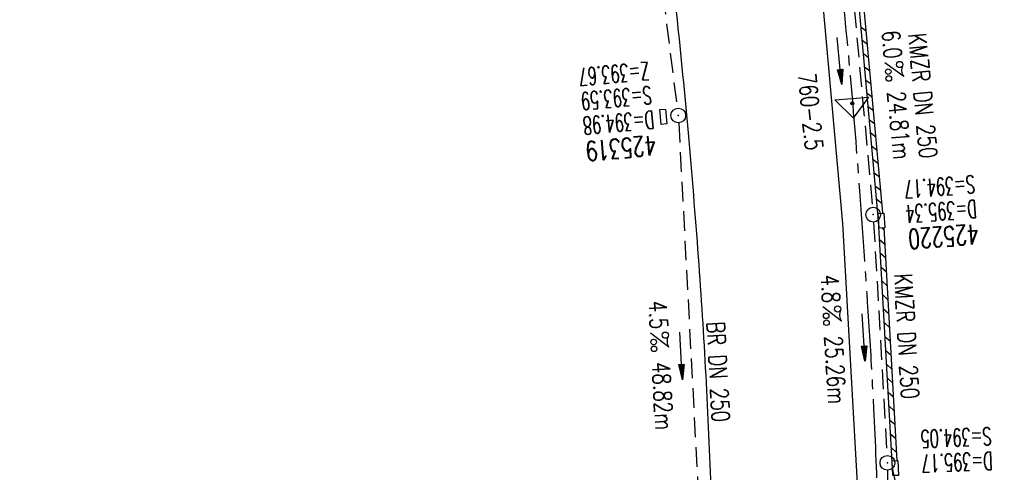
# Model space of a CAD drawing. Extents: x 450316 to 454644, y 428795 to 436505.
# Tile 102 of 256: x 453764 to 453865, y 432063 to 432109. Entities that reach past the tile are written whole.
import ezdxf
from ezdxf.enums import TextEntityAlignment as Align

# ---------------------------------------------------------------- set-up
doc = ezdxf.new("R2010")
doc.units = 0
doc.header["$LTSCALE"] = 2
doc.header["$MEASUREMENT"] = 0
for name, pattern in [('ACHSE', [5.5, 4, -0.5, 0.5, -0.5]), ('AUSGEZOGEN', [0]), ('GESTRICH-X2', [1.5, 1, -0.5])]:
    doc.linetypes.add(name, pattern=pattern)
doc.layers.get('0').update_dxf_attribs({"linetype": 'CONTINUOUS'})
for name, color, linetype in [('13', 7, 'CONTINUOUS'), ('ACHSETOP', 1, 'ACHSE'), ('FBR', 8, 'CONTINUOUS'), ('KANAL', 7, 'GESTRICH-X2'), ('Netzknoten_PKT', 7, 'CONTINUOUS'), ('Netzknoten_PKT-NR', 7, 'CONTINUOUS'), ('Netzknoten_SIGNATUR', 7, 'CONTINUOUS'), ('PFEIL', 7, 'CONTINUOUS'), ('RINNE', 8, 'CONTINUOUS'), ('SCHACHTNR', 6, 'CONTINUOUS'), ('SCHSYMBOL', 7, 'CONTINUOUS'), ('TEXTO', 4, 'CONTINUOUS'), ('TEXTU', 4, 'CONTINUOUS'), ('WEG', 8, 'AUSGEZOGEN')]:
    doc.layers.add(name, color=color, linetype=linetype)
doc.styles.add('ROMANS', font='romans.shx', dxfattribs={"width": 0.8})

# ---------------------------------------------------------------- blocks, each defined once
blk = doc.blocks.new('GST')
at = {"color": 0}
blk.add_circle((0, 0), 0.75, dxfattribs=at)
blk.add_point((0, 0), dxfattribs=at)
blk = doc.blocks.new('17')
blk.add_lwpolyline([(-0.76, -1.22), (0.75, -1.22), (0.75, -1.8), (-0.76, -1.8)], close=True)
blk.add_blockref('GST', (0, 0))
blk = doc.blocks.new('PROM')
blk.add_line((1.57, 1.82), (0.02, 0.02))
for centre, radius in [((0.32, 1.51), 0.317), ((0.94, 0.29), 0.283), ((1.64, 0.29), 0.283)]:
    blk.add_circle(centre, radius)
blk.add_arc((0.99, 2.68), 1.03, 239.1414, 303.3549)
blk = doc.blocks.new('PFEIL2')
at = {"color": 0}
for p, q in [((0.88, 0), (-2.4, -0.01)), ((0.88, -0.27), (0.88, 0.28)), ((0.88, 0.28), (2.43, 0.01)), ((0.91, 0.27), (0.88, 0.26)), ((0.97, 0.26), (0.88, 0.25)), ((1.02, 0.25), (0.88, 0.23)), ((1.07, 0.24), (0.88, 0.21)), ((1.13, 0.23), (0.88, 0.19)), ((1.18, 0.22), (0.88, 0.17)), ((1.24, 0.21), (0.88, 0.15)), ((1.29, 0.21), (0.88, 0.14)), ((1.34, 0.2), (0.88, 0.12)), ((1.4, 0.19), (0.88, 0.1)), ((1.45, 0.18), (0.88, 0.08)), ((1.51, 0.17), (0.88, 0.06)), ((1.56, 0.16), (0.88, 0.04)), ((1.61, 0.15), (0.88, 0.02)), ((1.67, 0.14), (0.88, 0.01)), ((1.72, 0.13), (0.88, -0.01)), ((1.78, 0.12), (0.88, -0.03)), ((1.83, 0.11), (0.88, -0.05)), ((1.88, 0.1), (0.88, -0.07)), ((1.94, 0.09), (0.88, -0.09)), ((2.05, 0.08), (0.88, -0.12)), ((1.99, 0.08), (0.88, -0.11)), ((2.1, 0.07), (0.88, -0.14)), ((2.15, 0.06), (0.88, -0.16)), ((2.21, 0.05), (0.88, -0.18)), ((2.26, 0.04), (0.88, -0.2)), ((2.32, 0.03), (0.88, -0.22)), ((2.37, 0.02), (0.88, -0.23)), ((2.42, 0.01), (0.88, -0.25)), ((2.43, 0.01), (0.88, -0.27))]:
    blk.add_line(p, q, dxfattribs=at)
blk = doc.blocks.new('30S')
at = {"color": 0}
for p, q in [((-0.75, -0.58), (-0.75, 0)), ((-0.75, 0), (0.75, 0)), ((0.75, 0), (0.75, -0.58)), ((0.75, -0.58), (-0.75, -0.58))]:
    blk.add_line(p, q, dxfattribs=at)
blk.add_point((0, 0), dxfattribs=at)
blk = doc.blocks.new('PKT')
at = {"color": 0}
blk.add_circle((0, 0), 0.15, dxfattribs=at)
blk.add_point((0, 0), dxfattribs=at)
blk = doc.blocks.new('Station_Netzknoten')
at = {"layer": 'Netzknoten_SIGNATUR'}
for p, q in [((-1.75, 0.5), (1.75, 0.5)), ((0, -1.5), (-1.75, 0.5)), ((0, -1.5), (1.75, 0.5))]:
    blk.add_line(p, q, dxfattribs=at)
blk.add_point((0, 0), dxfattribs=at)

msp = doc.modelspace()

# ---------------------------------------------------------------- linework, layer by layer
at = {"layer": 'ACHSETOP', "flags": 128}
msp.add_lwpolyline([(451271.77, 435019.04, -0.000001), (451272.37, 435018.35, -0.000032), (451272.39, 435018.33), (451288.79, 434999.46, -0.000002), (451296.99, 434990.03, 0.000007), (451305.2, 434980.6, 0.000007), (451313.4, 434971.16, -0.000007), (451321.6, 434961.73, -0.000007), (451329.8, 434952.3, 0.000007), (451338, 434942.87, 0.000007), (451346.21, 434933.43, -0.000007), (451354.41, 434924, -0.000007), (451362.61, 434914.57, 0.000011), (451370.81, 434905.14, 0.000001), (451379.01, 434895.7, 0.000001), (451387.22, 434886.27), (451403.62, 434867.4), (451420.02, 434848.54), (451436.43, 434829.67, -0.000013), (451444.63, 434820.24, 0.000007), (451452.83, 434810.81, 0.000007), (451461.03, 434801.38, -0.000007), (451469.24, 434791.94, -0.000007), (451477.44, 434782.51, 0.000007), (451485.64, 434773.08, 0.000007), (451493.84, 434763.64, -0.000007), (451502.04, 434754.21, -0.000007), (451510.25, 434744.78, 0.000007), (451518.45, 434735.35, 0.000007), (451526.65, 434725.91, -0.000007), (451534.85, 434716.48, -0.000007), (451543.05, 434707.05, 0.000011), (451551.26, 434697.61, 0.000001), (451559.46, 434688.18, 0.000001), (451567.66, 434678.75), (451584.07, 434659.88, -0.000001), (451592.27, 434650.45, -0.000001), (451600.47, 434641.02, -0.000011), (451608.67, 434631.59, 0.000013), (451616.87, 434622.15), (451633.28, 434603.29), (451649.68, 434584.42, -0.000013), (451657.88, 434574.99, 0.000007), (451666.09, 434565.56, 0.000007), (451674.29, 434556.12, -0.000007), (451682.49, 434546.69, -0.000007), (451690.69, 434537.26, 0.000006), (451698.89, 434527.83), (451715.3, 434508.96, -0.000015), (451721.01, 434502.39, 0.000008), (451726.72, 434495.82, 0.000958), (451727.52, 434494.91, 0.000181), (451731.72, 434490.11, 0.003894), (451738.18, 434482.87, 0.00247), (451748.5, 434471.58, 0.003793), (451756.23, 434463.34, 0.003129), (451765.74, 434453.48, 0.00313), (451774.53, 434444.59, 0.003132), (451783.43, 434435.81, 0.003134), (451792.43, 434427.15, 0.003132), (451801.55, 434418.59, 0.003131), (451810.77, 434410.15, 0.00313), (451820.1, 434401.83, 0.003133), (451829.54, 434393.62, 0.003138), (451839.07, 434385.54, 0.003131), (451848.69, 434377.58, 0.003125), (451858.43, 434369.73, 0.003124), (451868.27, 434362, 0.00313), (451878.19, 434354.41, 0.003138), (451888.2, 434346.95, 0.003133), (451898.32, 434339.59, 0.003131), (451908.52, 434332.37, 0.003131), (451918.82, 434325.28, 0.003132), (451929.21, 434318.32, 0.003136), (451939.67, 434311.49, 0.00313), (451950.21, 434304.8, 0.003123), (451960.86, 434298.22, 0.003128), (451971.59, 434291.78, 0.003137), (451982.37, 434285.49, 0.003139), (451993.23, 434279.33, 0.003133), (452004.2, 434273.3, 0.003123), (452015.23, 434267.41, 0.003125), (452026.32, 434261.66, 0.003132), (452037.5, 434256.05, 0.003138), (452048.73, 434250.58, 0.003134), (452060.02, 434245.26, 0.003122), (452071.41, 434240.07, 0.003127), (452083.62, 434234.69, 0.003578), (452094.35, 434230.12, 0.002702), (452108.41, 434224.35, 0.004189), (452117.53, 434220.76, 0.00053), (452126.34, 434217.38, 0.001569), (452129.32, 434216.25, 0.000008), (452135.11, 434214.08, -0.000025), (452140.91, 434211.9), (452164.31, 434203.12, 0.000006), (452176.02, 434198.73, -0.000007), (452187.72, 434194.34), (452211.13, 434185.56), (452234.54, 434176.78, -0.000012), (452246.24, 434172.39, 0.000007), (452257.94, 434168, 0.000002), (452265.75, 434165.08, 0.000001), (452281.35, 434159.22, 0.000005), (452293.05, 434154.83, -0.000007), (452304.76, 434150.44, -0.000019), (452316.46, 434146.05, 0.000015), (452328.17, 434141.66, 0.000002), (452338.1, 434137.94, 0.000001), (452351.57, 434132.88, 0.000004), (452363.28, 434128.49, -0.000006), (452374.98, 434124.1, -0.00002), (452386.68, 434119.71, 0.00002), (452398.39, 434115.32, 0.000006), (452410.09, 434110.93, -0.000004), (452421.8, 434106.54, -0.000001), (452435.27, 434101.49, -0.000002), (452445.2, 434097.76, -0.000015), (452456.91, 434093.37, 0.000019), (452468.61, 434088.98, 0.000007), (452480.31, 434084.59, -0.000006), (452492.02, 434080.2, -0.000002), (452503.72, 434075.81, 0.000002), (452515.42, 434071.42, 0.000006), (452527.13, 434067.03, -0.000007), (452538.83, 434062.64, -0.000019), (452550.54, 434058.25, 0.000015), (452562.24, 434053.86, 0.000002), (452572.17, 434050.13, 0.000001), (452585.65, 434045.08, 0.000004), (452597.35, 434040.69, -0.000006), (452609.05, 434036.3, -0.00002), (452620.76, 434031.91, 0.00002), (452632.46, 434027.52, 0.000006), (452644.17, 434023.13, -0.000004), (452655.87, 434018.74, -0.000001), (452669.35, 434013.68, -0.000002), (452679.28, 434009.96, -0.000015), (452690.98, 434005.57, 0.000014), (452702.68, 434001.18, 0.000011), (452714.39, 433996.79, -0.000001), (452726.09, 433992.4, -0.000007), (452735.03, 433989.04, -0.000005), (452748.18, 433984.11, -0.000156), (452748.22, 433984.1, -0.000005), (452749.5, 433983.61, -0.004183), (452758.69, 433980.07, -0.002721), (452772.75, 433974.43, -0.005081), (452782.77, 433970.22, -0.003908), (452795.7, 433964.52, -0.003912), (452807.05, 433959.3, -0.003907), (452818.33, 433953.9, -0.003903), (452829.52, 433948.33, -0.003904), (452840.62, 433942.58, -0.003907), (452851.63, 433936.66, -0.003909), (452862.54, 433930.57, -0.003906), (452873.35, 433924.31, -0.003899), (452884.08, 433917.88, -0.003907), (452894.71, 433911.27, -0.003917), (452905.21, 433904.52, -0.003914), (452915.61, 433897.6, -0.003904), (452925.91, 433890.51, -0.003895), (452936.11, 433883.25, -0.003902), (452946.17, 433875.85, -0.003909), (452956.12, 433868.3, -0.003904), (452965.96, 433860.58, -0.003908), (452975.67, 433852.7, -0.00391), (452985.26, 433844.69, -0.003909), (452994.72, 433836.52, -0.003908), (453004.05, 433828.2, -0.003902), (453013.25, 433819.74, -0.003901), (453022.32, 433811.14, -0.003907), (453031.26, 433802.39, -0.003913), (453040.05, 433793.51, -0.003909), (453048.99, 433784.19, -0.00418), (453057.22, 433775.34, -0.003621), (453064.8, 433766.92, -0.003001), (453073.81, 433756.65, -0.003775), (453082.93, 433745.95, -0.004894), (453089.82, 433737.59, -0.004962), (453096.58, 433729.04, -0.003805), (453105.2, 433717.74, -0.003005), (453113.36, 433706.73, -0.003643), (453119.97, 433697.57, -0.004174), (453127.23, 433687.17, -0.004295), (453134.1, 433676.95, -0.003507), (453140.02, 433667.85, -0.002688), (453147.59, 433655.9, -0.003695), (453155.36, 433643.25, -0.00538), (453160.55, 433634.47, -0.005332), (453165.53, 433625.6, -0.003667), (453172.54, 433612.58, -0.002679), (453179.1, 433600.02, -0.003501), (453183.99, 433590.35, -0.004313), (453189.2, 433579.67, -0.003909), (453194.74, 433567.79, -0.003909), (453199.85, 433556.38, -0.003909), (453204.78, 433544.89, -0.003903), (453209.81, 433532.66, -0.004384), (453214.1, 433521.7, -0.003423), (453219.66, 433506.82, -0.005955), (453222.69, 433498.22, -0.000145), (453225.57, 433489.74, -0.000252), (453227.22, 433484.85, -0.000085), (453230.06, 433476.42, -0.000405), (453230.66, 433474.65, -0.003646), (453233.57, 433465.74, 0.00217), (453238.42, 433450.76, 0.000006), (453242.33, 433438.88, -0.000007), (453246.23, 433427.01, -0.000012), (453250.13, 433415.13, 0.000009), (453254.03, 433403.26, 0.003001), (453258.01, 433391.4, -0.003002), (453261.98, 433379.55, -0.003008), (453265.82, 433367.65, 0.003009), (453269.65, 433355.76, 0.00001), (453273.55, 433343.88, -0.000019), (453277.45, 433332.01), (453285.26, 433308.26, 0.000005), (453289.16, 433296.38, -0.000004), (453293.06, 433284.51, -0.000001), (453297.41, 433271.27, -0.000001), (453300.87, 433260.76, -0.00001), (453304.77, 433248.88, 0.000008), (453308.67, 433237.01, 0.000011), (453312.58, 433225.13, -0.000004), (453316.48, 433213.26, -0.000007), (453317.96, 433208.76, -0.000002), (453324.28, 433189.51, -0.00006), (453324.75, 433188.09, 0.000004), (453325.21, 433186.68, 0.001409), (453327.81, 433178.86, 0.000842), (453332.21, 433165.79, 0.002106), (453335.59, 433155.93, 0.001506), (453340.42, 433142.18, 0.001603), (453344.59, 433130.55, 0.001566), (453348.93, 433118.67, 0.00157), (453353.28, 433106.99, 0.001563), (453357.73, 433095.28, 0.001555), (453362.24, 433083.61, 0.001558), (453366.82, 433071.99, 0.001562), (453371.48, 433060.39, 0.001561), (453376.21, 433048.82, 0.001565), (453381.01, 433037.27, 0.001565), (453385.88, 433025.76, 0.001563), (453390.82, 433014.29, 0.001561), (453395.84, 433002.83, 0.001559), (453400.93, 432991.41, 0.00156), (453406.08, 432980.03, 0.001563), (453411.31, 432968.67, 0.001565), (453416.61, 432957.35, 0.001562), (453421.98, 432946.08, 0.001558), (453427.42, 432934.81, 0.001559), (453432.94, 432923.58, 0.001564), (453438.52, 432912.41, 0.001566), (453444.16, 432901.27, 0.001564), (453449.89, 432890.15, 0.001558), (453455.36, 432879.68, 0.001394), (453461.54, 432868.03, 0.001724), (453468.57, 432854.96, 0.002516), (453473.46, 432846.05, 0.001346), (453478.16, 432837.66, 0.000835), (453485.79, 432824.15, 0.000825), (453493.39, 432810.79, 0.001335), (453498.13, 432802.56, 0.002522), (453503.26, 432793.8, 0.001723), (453510.87, 432781.05, 0.001395), (453517.7, 432769.77, 0.001557), (453523.88, 432759.7, 0.001564), (453531.45, 432747.52, 0.002105), (453537.15, 432738.52, 0.001027), (453545.2, 432725.95, 0.001523), (453550.68, 432717.5, 0.000001), (453550.84, 432717.26, 0.000124), (453550.84, 432717.26, 0.000024), (453557.6, 432706.91, -0.000007), (453564.35, 432696.57, -0.000001), (453571.19, 432686.1, 0.000005), (453578.03, 432675.64, 0.000012), (453584.86, 432665.17, -0.000012), (453591.7, 432654.7, -0.000004), (453598.53, 432644.24, 0.000004), (453605.37, 432633.77, 0.000001), (453612.2, 432623.31, -0.000001), (453619.04, 432612.84, -0.000004), (453625.87, 432602.38, 0.000003), (453632.71, 432591.91), (453646.38, 432570.98, -0.000014), (453650.94, 432564, -0.000007), (453660.05, 432550.05, -0.002465), (453666.82, 432539.57, 0.002471), (453673.57, 432529.12, 0.002497), (453680.47, 432518.67, -0.002488), (453687.39, 432508.18, -0.000003), (453694.22, 432497.72, 0.000006), (453701.06, 432487.25), (453714.73, 432466.32, -0.000006), (453721.57, 432455.86, 0.000006), (453728.4, 432445.39, 0.000183), (453728.47, 432445.28, -0.000027), (453728.97, 432444.52, -0.003905), (453733.99, 432436.71, -0.002472), (453741.77, 432424.27, -0.005163), (453747.3, 432415.1, -0.003867), (453754.47, 432402.74, -0.003958), (453760.53, 432391.89, -0.003913), (453766.49, 432380.82, -0.003903), (453772.25, 432369.72, -0.003904), (453777.83, 432358.53, -0.003901), (453783.48, 432346.73, -0.004288), (453788.46, 432335.91, -0.003523), (453794.25, 432322.76, -0.004762), (453798.38, 432312.96, -0.001651), (453802.11, 432303.78, -0.002689), (453804.34, 432298.12, -0.001542), (453805.53, 432295.04, -0.000893), (453807.56, 432289.71, -0.005639), (453811.07, 432280.12, -0.003891), (453815.88, 432266.14, -0.00573), (453819.49, 432254.95, -0.005082), (453823.29, 432242.26, -0.004537), (453827.3, 432227.85, -0.006762), (453829.77, 432218.12, -0.001828), (453832.34, 432207.23, -0.002855), (453833.92, 432200.25, -0.000688), (453834.59, 432197.18, -0.000614), (453835.33, 432193.75, -0.005087), (453837.35, 432183.82, -0.003463), (453840.08, 432169.2, -0.004355), (453841.88, 432158.58, -0.003298), (453844.05, 432144.52, -0.003873), (453845.96, 432130.87, -0.004703), (453847.34, 432119.6, -0.004431), (453848.68, 432106.66, -0.004859), (453849.68, 432094.85, -0.001971), (453850.76, 432079.75, -0.003754), (453851.23, 432071.81, -0.000235), (453851.27, 432071.06, -0.000154), (453851.33, 432069.9, -0.005004), (453851.76, 432059.36, -0.003657), (453852.1, 432044.92, -0.006284), (453852.13, 432034.65, -0.00442), (453851.87, 432020.06, -0.004496), (453851.36, 432005.74, -0.005961), (453850.74, 431994.95, -0.004032), (453849.63, 431980.54, -0.005521), (453848.62, 431970.04, -0.000545), (453848.17, 431965.89, -0.00099), (453847.92, 431963.6, -0.002817), (453847.08, 431956.57, -0.001743), (453845.62, 431945.22, -0.004295), (453844.13, 431934.59, -0.003233), (453841.93, 431920.5, -0.003719), (453839.9, 431908.59, -0.003474), (453837.54, 431895.88, -0.003471), (453834.93, 431882.78, -0.003984), (453832.48, 431871.4, -0.002961), (453829.25, 431857.36, -0.00403), (453826.74, 431847.07, -0.001132), (453824.96, 431840.11, -0.001603), (453823.67, 431835.21, -0.002375), (453822.37, 431830.36, -0.001541), (453820.3, 431822.92, -0.005811), (453817.74, 431814.24, -0.003321), (453813, 431799.15, -0.004369), (453808.95, 431786.93, -0.004589), (453804.89, 431775.36, -0.004977), (453800.13, 431762.59, -0.00596), (453795.93, 431752.02, -0.002426), (453790.61, 431739.3, -0.004094), (453787.37, 431731.79, -0.000338), (453786.71, 431730.31, -0.000388), (453786.14, 431729.02, -0.004625), (453782.63, 431721.36, -0.002368), (453775.59, 431706.51, -0.004069), (453770.2, 431695.52, -0.003863), (453764.34, 431684.03, -0.004659), (453758.24, 431672.55, -0.005048), (453752.4, 431662.07, -0.002758), (453744.86, 431649, -0.004203), (453739.78, 431640.49, -0.000453), (453738.55, 431638.46, -0.00049), (453737.41, 431636.59, -0.004121), (453733.36, 431630.11, -0.00246), (453726.45, 431619.35, -0.006277), (453720.59, 431610.57, -0.004581), (453712.3, 431598.73, -0.005038), (453704.6, 431588.16, -0.005528), (453697.38, 431578.67, -0.004083), (453688.22, 431567.1, -0.005886), (453681.7, 431559.21, -0.001219), (453676.74, 431553.36, -0.002238), (453674.01, 431550.2, -0.001962), (453670.56, 431546.26, -0.001297), (453665.3, 431540.34, -0.004313), (453658.17, 431532.48, -0.003182), (453648.34, 431521.97, -0.004167), (453639.22, 431512.51, -0.00462), (453630.85, 431504.12, -0.002727), (453619.91, 431493.48, -0.004271), (453612.84, 431486.78, -0.000068), (453609.88, 431484.03, -0.000648), (453609.57, 431483.75, -0.000003), (453600.64, 431475.49, -0.000005), (453594.49, 431469.8), (453576.13, 431452.83), (453557.78, 431435.85), (453539.42, 431418.88), (453521.07, 431401.91, 0.000001), (453511.89, 431393.42, 0.000001), (453502.71, 431384.94, 0.000013), (453493.53, 431376.45, -0.000013), (453484.35, 431367.96, 0), (453475.18, 431359.48, 0), (453466, 431350.99), (453447.64, 431334.02, 0.000001), (453438.46, 431325.53, 0.000001), (453429.29, 431317.04, 0.000013), (453420.11, 431308.56, -0.000007), (453410.93, 431300.07, -0.000004), (453403.53, 431293.23, -0.000002), (453392.58, 431283.1, -0.00001), (453383.4, 431274.61, 0.000015), (453374.22, 431266.13, 0.000014), (453365.04, 431257.64, -0.000013), (453355.86, 431249.15, 0), (453343.63, 431237.84, -0.000001), (453337.51, 431232.18), (453319.15, 431215.21, 0.000001), (453309.98, 431206.72, 0.000001), (453300.8, 431198.24, 0.000013), (453291.62, 431189.75, -0.000013), (453282.44, 431181.26, -0.000001), (453273.27, 431172.78, -0.000001), (453264.09, 431164.29), (453245.73, 431147.32), (453227.38, 431130.34), (453209.02, 431113.37, 0.000014), (453199.84, 431104.89, -0.000009), (453190.66, 431096.4, -0.000019), (453181.49, 431087.91, 0.000019), (453172.31, 431079.43, 0.000009), (453163.13, 431070.94, -0.000008), (453153.95, 431062.45), (453135.6, 431045.48, 0.000009), (453134.86, 431044.8, 0.000002), (453130.42, 431040.69, 0.002804), (453126.11, 431036.66, 0.001372), (453117.38, 431028.36, 0.005333), (453110.16, 431021.31, 0.003613), (453099.69, 431010.7, 0.004216), (453091.36, 431002.01, 0.003913), (453082.55, 430992.5, 0.00391), (453074.2, 430983.2, 0.003911), (453066, 430973.77, 0.003912), (453057.94, 430964.21, 0.003915), (453050.03, 430954.53, 0.00391), (453042.29, 430944.73, 0.003905), (453034.68, 430934.8, 0.003908), (453027.23, 430924.75, 0.003912), (453019.95, 430914.6, 0.003918), (453012.83, 430904.33, 0.003918), (453005.87, 430893.95, 0.003907), (452999.07, 430883.47, 0.0039), (452992.43, 430872.86, 0.003908), (452985.95, 430862.15, 0.00392), (452979.66, 430851.37, 0.00392), (452973.54, 430840.5, 0.003904), (452967.57, 430829.49, 0.003903), (452961.77, 430818.39, 0.003916), (452956.17, 430807.24, 0.00392), (452950.74, 430796, 0.00391), (452945.47, 430784.65, 0.003904), (452940.39, 430773.22, 0.00391), (452935.48, 430761.73, 0.003913), (452930.76, 430750.17, 0.003909), (452926.22, 430738.51, 0.003913), (452921.86, 430726.79, 0.003918), (452917.69, 430715.02, 0.003913), (452913.7, 430703.18, 0.003909), (452909.89, 430691.26, 0.003904), (452906.27, 430679.29, 0.003908), (452902.84, 430667.28, 0.003914), (452899.6, 430655.21, 0.003911), (452896.55, 430643.09, 0.003914), (452893.69, 430630.91, 0.003917), (452891.02, 430618.71, 0.003911), (452890.73, 430617.31, 0.000237), (452886.25, 430594.17, 0.007575), (452884.76, 430585.79, 0.003906), (452882.25, 430569.49)], format="xyb", dxfattribs=at)
at = {"layer": 'FBR', "flags": 128}
for points in [[(453291.49, 431192.36, -0.000001), (453311.41, 431210.82, -0.000243)], [(453575.99, 431475.69, -0.000002), (453561.64, 431462.4, -0.000009)], [(453790.96, 432285.54, -0.005336), (453795.33, 432273.62, -0.002782), (453797.41, 432267.67, -0.002219), (453799.94, 432260.17, -0.006378), (453804.15, 432246.94, -0.005563), (453808.61, 432231.66, -0.005567), (453812.1, 432218.67, -0.005788), (453815.17, 432206.09, -0.003925), (453818.08, 432193.11, -0.004306), (453820.53, 432181.23, -0.003527), (453823.06, 432167.88, -0.004361), (453824.95, 432157.05, -0.003873), (453826.75, 432145.54, -0.003745), (453828.44, 432133.6, -0.003467), (453829.93, 432121.83, -0.003369), (453831.3, 432109.69, -0.004134), (453832.45, 432097.91, -0.003868), (453833.48, 432085.3, -0.004838), (453834.25, 432073.28, -0.004827), (453834.78, 432061.21, -0.004699)]]:
    msp.add_lwpolyline(points, format="xyb", dxfattribs=at)
for points in [[(453853.86, 432061.14), (453853.26, 432063.83), (453851.85, 432088.97), (453849.59, 432113.83), (453846.56, 432138.42), (453842.76, 432163.05), (453838.25, 432187.41), (453832.93, 432212.07), (453826.7, 432236.02), (453821.02, 432257.06), (453813.38, 432279.85), (453803.54, 432305.94), (453793.84, 432328.97), (453783.17, 432352.4), (453771.71, 432375.43), (453760.18, 432396.98), (453747.91, 432418.27), (453730.95, 432445.45), (453718.06, 432465.18), (453706.99, 432482.07), (453693.26, 432503.11), (453684.44, 432516.59)], [(453849.72, 432061.67), (453848.19, 432088.71), (453846.18, 432111.29), (453843.29, 432135.18), (453839.64, 432159.6), (453834.8, 432185.91), (453829.82, 432209.02), (453823.37, 432234.22), (453816.41, 432257.86), (453808.34, 432281.63), (453798.78, 432306.6), (453788.57, 432330.64), (453779.52, 432350.41), (453767.71, 432374.22), (453756.3, 432395.49), (453744.1, 432416.55), (453731.28, 432437.34), (453716.92, 432459.4), (453702.19, 432481.88), (453687.98, 432503.67), (453682.32, 432512.31), (453680.36, 432515.26)]]:
    msp.add_lwpolyline(points, dxfattribs=at)
at = {"layer": 'KANAL'}
for p, q in [((453825.44, 432147.69), (453831.34, 432100.44)), ((453849.09, 432113.56), (453851.22, 432090.34)), ((453831.5, 432098.94), (453834, 432051.69)), ((453851.34, 432088.84), (453852.69, 432065.12)), ((453852.75, 432063.62), (453853.22, 432035.19))]:
    msp.add_line(p, q, dxfattribs=at)
at = {"layer": 'RINNE'}
for p, q in [((453850.06, 432108.67), (453850.59, 432108.27)), ((453850.18, 432107.33), (453850.71, 432106.92)), ((453850.3, 432105.98), (453850.83, 432105.58)), ((453850.42, 432104.63), (453850.96, 432104.23)), ((453850.55, 432103.28), (453851.08, 432102.88)), ((453850.67, 432101.94), (453851.21, 432101.53)), ((453850.79, 432100.59), (453851.33, 432100.18)), ((453850.91, 432099.24), (453851.45, 432098.83)), ((453851.04, 432097.9), (453851.58, 432097.49)), ((453851.16, 432096.55), (453851.7, 432096.14)), ((453851.28, 432095.2), (453851.82, 432094.79)), ((453851.4, 432093.85), (453851.95, 432093.44)), ((453851.53, 432092.51), (453852.07, 432092.09)), ((453851.65, 432091.16), (453852.19, 432090.74)), ((453851.77, 432089.81), (453851.88, 432089.73)), ((453852.16, 432088.25), (453852.41, 432088.02)), ((453851.95, 432087.09), (453852.49, 432086.61)), ((453852.03, 432085.68), (453852.57, 432085.2)), ((453852.11, 432084.26), (453852.65, 432083.79)), ((453852.19, 432082.85), (453852.73, 432082.38)), ((453852.27, 432081.44), (453852.8, 432080.96)), ((453852.35, 432080.03), (453852.88, 432079.55)), ((453852.43, 432078.62), (453852.96, 432078.14)), ((453852.51, 432077.2), (453853.04, 432076.73)), ((453852.59, 432075.79), (453853.12, 432075.32)), ((453852.67, 432074.38), (453853.2, 432073.91)), ((453852.75, 432072.97), (453853.28, 432072.49)), ((453852.83, 432071.56), (453853.36, 432071.08)), ((453852.91, 432070.14), (453853.44, 432069.67)), ((453852.99, 432068.73), (453853.52, 432068.26)), ((453853.07, 432067.32), (453853.6, 432066.85)), ((453853.15, 432065.91), (453853.67, 432065.44))]:
    msp.add_line(p, q, dxfattribs=at)
for points in [[(453851.85, 432088.97), (453849.59, 432113.83), (453846.56, 432138.42), (453842.76, 432163.05)], [(453852.28, 432089.77), (453850.14, 432113.15)], [(453853.26, 432063.83), (453851.85, 432088.97)], [(453853.72, 432064.61), (453852.4, 432088.27)]]:
    msp.add_lwpolyline(points, dxfattribs=at)
at = {"layer": 'WEG'}
for points in [[(453905.94, 432007.16, -0.000006), (453905.55, 432014.68, -0.000054)], [(453903.83, 431994.83, -0.000016), (453902.82, 432014.54, -0.000054)]]:
    msp.add_lwpolyline(points, format="xyb", dxfattribs=at)

# ---------------------------------------------------------------- block references
for p, rotation in [((453851.29, 432089.6), 94.29370000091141), ((453852.74, 432064.38), 92.36320000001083)]:
    msp.add_blockref('GST', p, dxfattribs=dict(rotation=rotation))
at = {"layer": '13'}
for p, rotation in [((453851.85, 432088.97), 93.64788387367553), ((453853.26, 432063.83), 92.06878280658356)]:
    msp.add_blockref('30S', p, dxfattribs=dict(at, rotation=rotation))
at = {"layer": 'Netzknoten_PKT'}
msp.add_blockref('PKT', (453849.16, 432100.91), dxfattribs=at)
at = {"layer": 'Netzknoten_SIGNATUR', "rotation": 4.885683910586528}
msp.add_blockref('Station_Netzknoten', (453849.16, 432100.91), dxfattribs=at)
at = {"layer": 'PFEIL'}
for p, rotation in [((453847.86, 432105.23), 275.2728), ((453850.31, 432077.13), 273.2903), ((453831.74, 432075.25), 273.0433)]:
    msp.add_blockref('PFEIL2', p, dxfattribs=dict(at, rotation=rotation))
at = {"layer": 'SCHSYMBOL', "rotation": 275.1386}
msp.add_blockref('17', (453831.45, 432099.68), dxfattribs=at)
at = {"layer": 'TEXTU'}
for p, rotation in [((453852.45, 432105.04), 275.2728), ((453846.16, 432080.24), 273.2903), ((453828.61, 432077.59), 273.0433)]:
    msp.add_blockref('PROM', p, dxfattribs=dict(at, rotation=rotation))

# ---------------------------------------------------------------- texts
at = {"layer": 'Netzknoten_PKT-NR', "style": 'ROMANS', "width": 0.75}
msp.add_text('760-2.5', height=1.8, rotation=275.5482, dxfattribs=at).set_placement((453844.41, 432096.06), align=Align.RIGHT)
at = {"layer": 'SCHACHTNR', "style": 'ROMANS'}
for s, height, rotation, width, p in [('Z=393.67', 1.8, 185.1386, 0.6, (453828.44, 432105.12)), ('S=393.59', 1.8, 185.1386, 0.6, (453828.66, 432102.66)), ('D=394.98', 1.8, 185.1386, 0.6, (453828.91, 432100.16)), ('425319', 2, 185.1386, 0.7, (453829.12, 432097.66)), ('S=394.17', 1.8, 184.2937, 0.6, (453861.58, 432093.6)), ('D=395.34', 1.8, 184.2937, 0.6, (453861.77, 432091.1)), ('425220', 2, 184.2937, 0.7, (453861.96, 432088.63)), ('S=394.05', 1.8, 182.3632, 0.6, (453863.3, 432067.99)), ('D=395.17', 1.8, 182.3632, 0.6, (453863.42, 432065.49))]:
    msp.add_text(s, height=height, rotation=rotation, dxfattribs=dict(at, width=width)).set_placement(p)
at = {"layer": 'TEXTO', "style": 'ROMANS', "width": 0.75}
for s, rotation, p in [('KMZR DN 250', 275.2728, (453855.45, 432101.61)), ('KMZR DN 250', 273.2903, (453853.8, 432077.2)), ('BR DN 250', 273.0433, (453834.63, 432073.59))]:
    msp.add_text(s, height=1.8, rotation=rotation, dxfattribs=at).set_placement(p, align=Align.CENTER)
at = {"layer": 'TEXTU', "style": 'ROMANS', "width": 0.75}
for s, rotation, p in [('6.0', 275.2728, (453852.17, 432108.25)), ('24.81m', 275.2728, (453852.73, 432102.06)), ('4.8', 273.2903, (453845.97, 432083.46)), ('4.5', 273.0433, (453828.44, 432080.81)), ('25.26m', 273.2903, (453846.34, 432077.24)), ('48.82m', 273.0433, (453828.78, 432074.59))]:
    msp.add_text(s, height=1.8, rotation=rotation, dxfattribs=at).set_placement(p)

doc.saveas('drawing.dxf')
